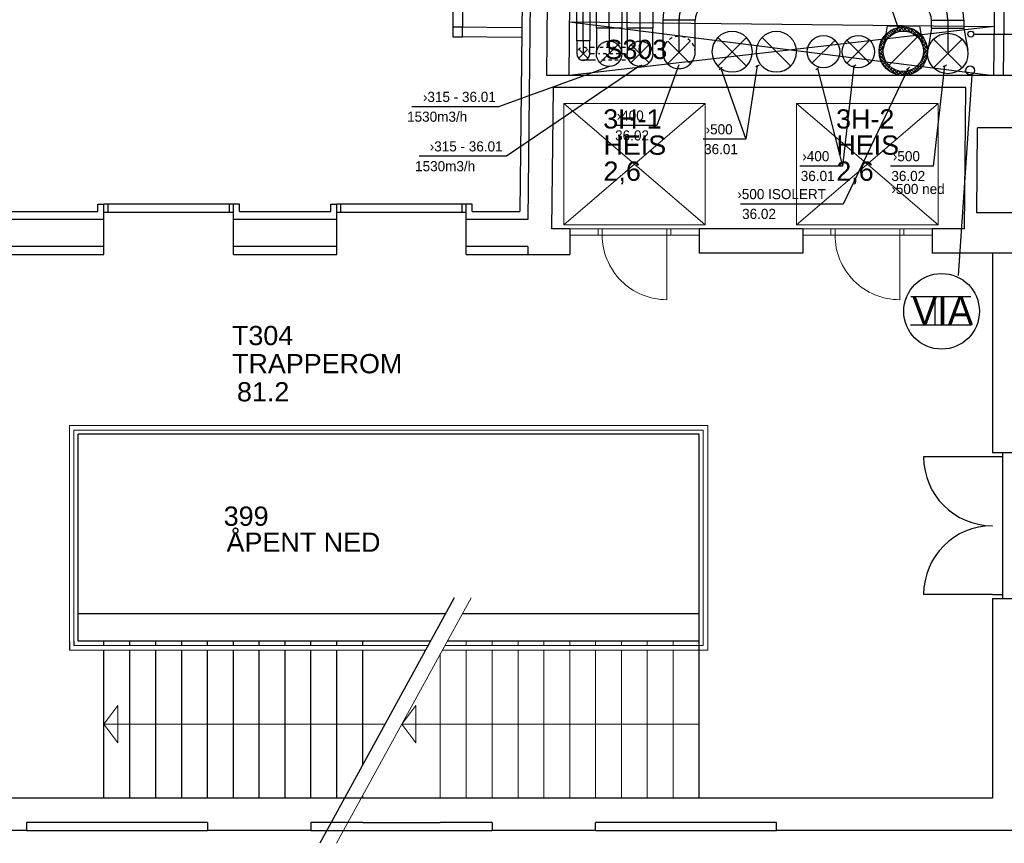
# Model space of a CAD drawing. Header units: millimetres. Extents: x 0 to 83130, y 0 to 57204.
# Tile 41 of 67: x 43658 to 55836, y 13465 to 23652. Entities that reach past the tile are written whole.
import ezdxf
from ezdxf.enums import TextEntityAlignment as Align

# ---------------------------------------------------------------- set-up
doc = ezdxf.new("R2010")
doc.units = ezdxf.units.MM
doc.header["$LTSCALE"] = 100
doc.header["$MEASUREMENT"] = 0
doc.header["$PDMODE"] = 1
for name, pattern in [('2V-CENT', [23, 20, -1.5, 0, -1.5]), ('V-GOMD', [0.8, 0.4, -0.4]), ('V-KV', [2, 1, 1])]:
    doc.linetypes.add(name, pattern=pattern)
doc.layers.get('0').update_dxf_attribs({"linetype": 'CONTINUOUS'})
for name, color, linetype in [('20603A200D001$0$00-HEL1', 9, 'CONTINUOUS'), ('20603A200D001$0$832 Rominfo', 7, 'CONTINUOUS'), ('20603A200D001$0$A12-HEL1', 251, 'CONTINUOUS'), ('20603A200D001$0$A12-HEL2', 251, 'CONTINUOUS'), ('20603A200D001$0$A12-HEL3', 251, 'CONTINUOUS'), ('20603A200D001$0$A12-HEL4', 251, 'CONTINUOUS'), ('20603A200D001$0$A12-STI1', 251, 'CONTINUOUS'), ('20603A200D001$0$A23-HEL1', 251, 'CONTINUOUS'), ('20603A200D001$0$A23-HEL3', 251, 'CONTINUOUS'), ('20603A200D001$0$A24-HEL1', 251, 'CONTINUOUS'), ('20603A200D001$0$A24-HEL2', 251, 'CONTINUOUS'), ('20603A200D001$0$A24-HEL3', 251, 'CONTINUOUS'), ('V060-', 3, 'CONTINUOUS'), ('V061-', 1, 'CONTINUOUS'), ('V080-', 3, 'CONTINUOUS'), ('V090-', 2, 'CONTINUOUS'), ('V091', 1, 'CONTINUOUS'), ('xref', 7, 'CONTINUOUS')]:
    doc.layers.add(name, color=color, linetype=linetype)
doc.styles.add('20603A200D001$0$Arial', font='arial.ttf', dxfattribs={"height": 238.125})
doc.styles.add('FISO', font='fiso')
doc.styles.add('ISO', font='ISO')

# ---------------------------------------------------------------- blocks, each defined once
blk = doc.blocks.new('C90', base_point=(16233, 22618))
at = {"color": 0, "linetype": 'ByBlock'}
blk.add_circle((16233, 22618), 0.5, dxfattribs=at)
blk = doc.blocks.new('FLC90', base_point=(0, 5))
at = {"color": 1}
blk.add_line((-0.346, 4.654), (0.346, 5.346), dxfattribs=at)
blk = doc.blocks.new('TLC90', base_point=(0, 4))
at = {"color": 1}
for p, q in [((-0.346, 4.346), (0.346, 3.654)), ((-0.346, 3.654), (0.346, 4.346))]:
    blk.add_line(p, q, dxfattribs=at)
blk = doc.blocks.new('CBOJ90_UB', base_point=(86107.592, 31354.077))
at = {"color": 0, "linetype": 'ByBlock'}
blk.add_line((86106.592, 31354.077), (86107.592, 31354.077), dxfattribs=at)
blk = doc.blocks.new('KBOJ90_UB', base_point=(86107.592, 31354.077))
at = {"color": 0, "linetype": 'ByBlock'}
for p, q in [((86107.592, 31354.577), (86106.592, 31354.577)), ((86106.592, 31354.577), (86106.592, 31353.577)), ((86106.592, 31353.577), (86107.592, 31353.577))]:
    blk.add_line(p, q, dxfattribs=at)
blk.add_blockref('C90', (86107.592, 31354.077), dxfattribs=at)
blk = doc.blocks.new('3BOJ90_UB', base_point=(86107.592, 31354.077))
blk.add_point((86106.592, 31354.077))
at = {"color": 0, "linetype": 'ByBlock'}
blk.add_blockref('KBOJ90_UB', (86107.592, 31354.077), dxfattribs=at)
at = {"color": 1, "linetype": '2V-CENT'}
blk.add_blockref('CBOJ90_UB', (86107.592, 31354.077), dxfattribs=at)
at = {"style": 'ISO', "flags": 3}
blk.add_attdef('0', (86107.592, 31354.077), '', height=1, dxfattribs=at)
blk = doc.blocks.new('CBOJ90_NB', base_point=(86107.402, 31352.24))
at = {"color": 0, "linetype": 'ByBlock'}
blk.add_line((86106.402, 31352.24), (86107.402, 31352.24), dxfattribs=at)
blk = doc.blocks.new('TLCG90', base_point=(0, 5))
at = {"color": 1, "linetype": 'V-GOMD'}
for p, q in [((-0.346, 5.346), (0.346, 4.654)), ((-0.346, 4.654), (0.346, 5.346))]:
    blk.add_line(p, q, dxfattribs=at)
blk = doc.blocks.new('VUN')
at = {"color": 0}
blk.add_circle((0, 0), 0.5, dxfattribs=at)
blk = doc.blocks.new('CBOJ90_PB', base_point=(86107, 31352))
at = {"color": 0, "linetype": 'ByBlock'}
blk.add_arc((86106, 31353), 1, 270, 360, dxfattribs=at)
blk = doc.blocks.new('KBOJ90_PB', base_point=(86107, 31352))
at = {"color": 0, "linetype": 'ByBlock'}
for p, q in [((86106.5, 31353), (86107.5, 31353)), ((86106, 31352.5), (86106, 31351.5))]:
    blk.add_line(p, q, dxfattribs=at)
for radius in [1.5, 0.5]:
    blk.add_arc((86106, 31353), radius, 270, 360, dxfattribs=at)
blk = doc.blocks.new('3BOJ90_PB', base_point=(86107, 31352))
for p in [(86107, 31353), (86106, 31352)]:
    blk.add_point(p)
at = {"color": 1, "linetype": '2V-CENT'}
blk.add_blockref('CBOJ90_PB', (86107, 31352), dxfattribs=at)
at = {"color": 0, "linetype": 'ByBlock'}
blk.add_blockref('KBOJ90_PB', (86107, 31352), dxfattribs=at)
at = {"style": 'ISO', "flags": 3}
blk.add_attdef('0', (86107, 31352), '', height=1, dxfattribs=at)
blk = doc.blocks.new('*X174')
at = {"color": 0}
for p, q in [((54293, 23322), (54527, 23555)), ((54324, 23406), (54443, 23525)), ((54447, 23511), (54456, 23520)), ((54456, 23502), (54465, 23511)), ((54465, 23529), (54474, 23538)), ((54474, 23520), (54483, 23529)), ((54491, 23538), (54500, 23547)), ((54491, 23502), (54500, 23511)), ((54509, 23520), (54518, 23529)), ((54518, 23511), (54527, 23520)), ((54527, 23538), (54536, 23547)), ((54529, 23505), (54586, 23562)), ((54536, 23529), (54544, 23538)), ((54544, 23555), (54548, 23559)), ((54553, 23547), (54562, 23555)), ((54553, 23511), (54562, 23520)), ((54571, 23529), (54580, 23538)), ((54571, 23511), (54571, 23511)), ((54580, 23520), (54589, 23529)), ((54589, 23512), (54635, 23558)), ((54589, 23547), (54597, 23555)), ((54597, 23538), (54606, 23547)), ((54606, 23511), (54606, 23511)), ((54615, 23555), (54620, 23560)), ((54615, 23520), (54624, 23529)), ((54624, 23511), (54633, 23520)), ((54633, 23538), (54642, 23547)), ((54637, 23507), (54678, 23548)), ((54642, 23529), (54651, 23538)), ((54659, 23547), (54664, 23552)), ((54659, 23511), (54668, 23520)), ((54668, 23502), (54677, 23511)), ((54677, 23529), (54686, 23538)), ((54678, 23495), (54716, 23533)), ((54686, 23520), (54695, 23529)), ((54704, 23538), (54704, 23538)), ((54704, 23502), (54712, 23511)), ((54714, 23477), (54750, 23514)), ((54721, 23520), (54728, 23527)), ((54730, 23511), (54739, 23520)), ((54323, 23388), (54332, 23396)), ((54332, 23379), (54341, 23388)), ((54341, 23405), (54350, 23414)), ((54350, 23396), (54359, 23405)), ((54359, 23423), (54368, 23432)), ((54368, 23414), (54377, 23423)), ((54377, 23441), (54385, 23449)), ((54385, 23432), (54394, 23441)), ((54394, 23458), (54403, 23467)), ((54403, 23449), (54412, 23458)), ((54412, 23476), (54421, 23485)), ((54421, 23467), (54430, 23476)), ((54430, 23494), (54438, 23502)), ((54438, 23485), (54447, 23494)), ((54474, 23485), (54483, 23494)), ((54504, 23497), (54509, 23502)), ((54690, 23489), (54695, 23494)), ((54702, 23484), (54704, 23485)), ((54712, 23494), (54721, 23502)), ((54730, 23476), (54739, 23485)), ((54739, 23467), (54748, 23476)), ((54745, 23455), (54780, 23491)), ((54748, 23494), (54757, 23502)), ((54757, 23485), (54765, 23494)), ((54757, 23449), (54765, 23458)), ((54765, 23441), (54774, 23449)), ((54772, 23430), (54808, 23465)), ((54774, 23467), (54783, 23476)), ((54783, 23458), (54792, 23467)), ((54783, 23423), (54792, 23432)), ((54792, 23414), (54801, 23423)), ((54795, 23400), (54831, 23436)), ((54801, 23441), (54810, 23449)), ((54810, 23432), (54818, 23441)), ((54810, 23396), (54818, 23405)), ((54814, 23366), (54852, 23403)), ((54818, 23388), (54827, 23396)), ((54827, 23414), (54836, 23423)), ((54836, 23405), (54845, 23414)), ((54854, 23388), (54858, 23391)), ((54287, 23263), (54344, 23320)), ((54288, 23281), (54297, 23290)), ((54297, 23308), (54306, 23317)), ((54299, 23345), (54306, 23352)), ((54306, 23299), (54315, 23308)), ((54306, 23264), (54315, 23273)), ((54308, 23372), (54315, 23379)), ((54315, 23361), (54323, 23370)), ((54315, 23326), (54323, 23335)), ((54315, 23255), (54323, 23264)), ((54323, 23317), (54332, 23326)), ((54323, 23281), (54332, 23290)), ((54332, 23343), (54341, 23352)), ((54332, 23273), (54338, 23278)), ((54341, 23335), (54350, 23343)), ((54350, 23361), (54359, 23370)), ((54809, 23378), (54810, 23379)), ((54820, 23353), (54827, 23361)), ((54827, 23343), (54836, 23352)), ((54828, 23327), (54868, 23367)), ((54832, 23313), (54836, 23317)), ((54835, 23227), (54887, 23279)), ((54836, 23370), (54845, 23379)), ((54836, 23282), (54880, 23326)), ((54836, 23299), (54845, 23308)), ((54837, 23265), (54845, 23273)), ((54845, 23361), (54854, 23370)), ((54845, 23326), (54854, 23335)), ((54845, 23255), (54854, 23264)), ((54854, 23317), (54863, 23326)), ((54854, 23281), (54863, 23290)), ((54863, 23379), (54863, 23379)), ((54863, 23343), (54871, 23352)), ((54863, 23273), (54871, 23281)), ((54871, 23335), (54877, 23340)), ((54871, 23299), (54880, 23308)), ((54880, 23290), (54885, 23295)), ((54880, 23255), (54887, 23262)), ((54288, 23246), (54297, 23255)), ((54291, 23214), (54337, 23260)), ((54297, 23237), (54306, 23246)), ((54297, 23202), (54306, 23211)), ((54301, 23171), (54342, 23212)), ((54306, 23193), (54315, 23202)), ((54306, 23158), (54315, 23167)), ((54315, 23220), (54323, 23228)), ((54315, 23149), (54323, 23158)), ((54316, 23133), (54354, 23171)), ((54323, 23211), (54332, 23220)), ((54323, 23175), (54332, 23184)), ((54332, 23237), (54338, 23243)), ((54332, 23167), (54341, 23175)), ((54332, 23131), (54341, 23140)), ((54341, 23193), (54345, 23197)), ((54350, 23149), (54359, 23158)), ((54359, 23140), (54365, 23146)), ((54696, 22982), (54867, 23153)), ((54811, 23150), (54885, 23224)), ((54818, 23140), (54827, 23149)), ((54824, 23181), (54827, 23184)), ((54827, 23131), (54836, 23140)), ((54831, 23205), (54836, 23211)), ((54836, 23193), (54845, 23202)), ((54836, 23158), (54845, 23167)), ((54845, 23220), (54854, 23228)), ((54845, 23149), (54854, 23158)), ((54854, 23211), (54863, 23220)), ((54854, 23175), (54863, 23184)), ((54863, 23237), (54871, 23246)), ((54863, 23167), (54871, 23175)), ((54871, 23228), (54880, 23237)), ((54871, 23193), (54880, 23202)), ((54322, 23121), (54323, 23122)), ((54328, 23110), (54332, 23114)), ((54335, 23099), (54371, 23135)), ((54341, 23122), (54350, 23131)), ((54342, 23088), (54350, 23096)), ((54350, 23078), (54359, 23087)), ((54358, 23068), (54393, 23104)), ((54359, 23105), (54368, 23114)), ((54368, 23096), (54377, 23105)), ((54368, 23061), (54377, 23069)), ((54377, 23122), (54378, 23124)), ((54377, 23052), (54385, 23061)), ((54384, 23041), (54419, 23077)), ((54385, 23114), (54386, 23114)), ((54385, 23078), (54394, 23087)), ((54394, 23069), (54403, 23078)), ((54394, 23034), (54403, 23043)), ((54403, 23025), (54412, 23034)), ((54412, 23052), (54421, 23061)), ((54413, 23017), (54449, 23053)), ((54421, 23043), (54430, 23052)), ((54438, 23061), (54438, 23061)), ((54438, 23025), (54447, 23034)), ((54446, 22997), (54483, 23034)), ((54447, 23016), (54456, 23025)), ((54456, 23043), (54460, 23046)), ((54465, 23034), (54471, 23040)), ((54482, 22981), (54522, 23020)), ((54483, 23016), (54491, 23025)), ((54625, 22964), (54699, 23038)), ((54659, 23016), (54668, 23025)), ((54695, 23016), (54704, 23025)), ((54712, 23034), (54721, 23043)), ((54721, 23025), (54730, 23034)), ((54730, 23052), (54739, 23061)), ((54739, 23043), (54748, 23052)), ((54748, 23069), (54753, 23074)), ((54757, 23061), (54765, 23069)), ((54757, 23025), (54765, 23034)), ((54774, 23078), (54783, 23087)), ((54774, 23043), (54783, 23052)), ((54783, 23105), (54792, 23114)), ((54787, 23038), (54792, 23043)), ((54792, 23096), (54801, 23105)), ((54792, 23061), (54801, 23069)), ((54801, 23122), (54810, 23131)), ((54801, 23052), (54810, 23061)), ((54810, 23114), (54818, 23122)), ((54810, 23078), (54818, 23087)), ((54827, 23096), (54836, 23105)), ((54845, 23114), (54852, 23120)), ((54423, 23010), (54430, 23016)), ((54434, 23003), (54438, 23007)), ((54465, 22999), (54474, 23007)), ((54474, 22990), (54483, 22999)), ((54491, 23007), (54500, 23016)), ((54495, 22976), (54500, 22981)), ((54509, 22990), (54518, 22999)), ((54509, 22972), (54509, 22972)), ((54518, 22981), (54527, 22990)), ((54523, 22969), (54567, 23012)), ((54527, 23007), (54536, 23016)), ((54536, 22999), (54544, 23007)), ((54538, 22966), (54544, 22972)), ((54553, 22981), (54562, 22990)), ((54562, 22972), (54571, 22981)), ((54570, 22962), (54622, 23014)), ((54571, 22999), (54580, 23007)), ((54580, 22990), (54589, 22999)), ((54587, 22962), (54589, 22963)), ((54597, 23007), (54602, 23012)), ((54597, 22972), (54606, 22981)), ((54606, 22963), (54615, 22972)), ((54615, 22990), (54624, 22999)), ((54624, 22981), (54633, 22990)), ((54633, 23007), (54642, 23016)), ((54642, 22999), (54651, 23007)), ((54646, 22967), (54651, 22972)), ((54659, 22981), (54668, 22990)), ((54669, 22973), (54677, 22981)), ((54677, 22999), (54686, 23007)), ((54686, 22990), (54695, 22999)), ((54704, 23007), (54712, 23016)), ((54728, 22997), (54730, 22999)), ((54739, 23007), (54748, 23016))]:
    blk.add_line(p, q, dxfattribs=at)
blk = doc.blocks.new('20603A200D001')
at = {"layer": '20603A200D001$0$00-HEL1', "color": 7}
blk.add_lwpolyline([(64503, 14171), (62841, 11135)], dxfattribs=at)
at = {"layer": '20603A200D001$0$A12-HEL1', "color": 7, "linetype": 'Continuous', "lineweight": 0}
for points in [[(65932, 18733), (67532, 18733)], [(65932, 18658), (67532, 18658)], [(66282, 18733), (66282, 18658)], [(66332, 18733), (66332, 18658)], [(67132, 18733), (67132, 18658)], [(67132, 18658), (67132, 17858)], [(67182, 18733), (67182, 18658)], [(68812, 18733), (70412, 18733)], [(68812, 18658), (70412, 18658)], [(69162, 18733), (69162, 18658)], [(69212, 18733), (69212, 18658)], [(70012, 18733), (70012, 18658)], [(70012, 18658), (70012, 17858)], [(70062, 18733), (70062, 18658)], [(59742, 13525), (59742, 16302)], [(67639, 16302), (59742, 16302)], [(59799, 13582), (59799, 16245)], [(67582, 16245), (59799, 16245)], [(67582, 13582), (67582, 16245)], [(67639, 13525), (67639, 16302)], [(64710, 14171), (63048, 11135)], [(64149, 13525), (59742, 13525)], [(64180, 13582), (59799, 13582)], [(67639, 13525), (64357, 13525)], [(67582, 13582), (64388, 13582)], [(63855, 12609), (67530, 12609)]]:
    blk.add_lwpolyline(points, dxfattribs=at)
blk.add_lwpolyline([(64027, 12609), (64027, 12379), (63855, 12609), (64027, 12839)], close=True, dxfattribs=at)
for centre in [(67132, 18658), (70012, 18658)]:
    blk.add_arc(centre, 800, 179.9999, 270, dxfattribs=at)
at = {"layer": '20603A200D001$0$A12-HEL2', "color": 7, "linetype": 'Continuous', "lineweight": 0}
for points in [[(65856, 18783), (67606, 20283)], [(65856, 20283), (67606, 18783)], [(67606, 20283), (65856, 20283)], [(65856, 18783), (65856, 20283)], [(67606, 18783), (67606, 20283)], [(68736, 18783), (70486, 20283)], [(68736, 20283), (70486, 18783)], [(70486, 20283), (68736, 20283)], [(68736, 18783), (68736, 20283)], [(70486, 18783), (70486, 20283)], [(67606, 18783), (65856, 18783)], [(70486, 18783), (68736, 18783)], [(64651, 13582), (64651, 13633)], [(64651, 11693), (64651, 13525)], [(64971, 13582), (64971, 13633)], [(64971, 11693), (64971, 13525)], [(65291, 13582), (65291, 13633)], [(65291, 11693), (65291, 13525)], [(65611, 13582), (65611, 13633)], [(65611, 11693), (65611, 13525)], [(65931, 13582), (65931, 13633)], [(65931, 11693), (65931, 13525)], [(66250, 13582), (66250, 13633)], [(66250, 11693), (66250, 13525)], [(66570, 13582), (66570, 13633)], [(66570, 11693), (66570, 13525)], [(66890, 13582), (66890, 13633)], [(66890, 11693), (66890, 13525)], [(67210, 13582), (67210, 13633)], [(67210, 11693), (67210, 13525)], [(64330, 11693), (64330, 13477)], [(60170, 12609), (63648, 12609)]]:
    blk.add_lwpolyline(points, dxfattribs=at)
blk.add_lwpolyline([(60342, 12609), (60342, 12379), (60170, 12609), (60342, 12839)], close=True, dxfattribs=at)
at = {"layer": '20603A200D001$0$A12-HEL3', "color": 7}
for points in [[(65922, 20633), (65932, 21544)], [(60170, 18418), (60170, 18518)], [(61771, 18418), (61771, 18518)], [(63050, 18418), (63050, 18518)], [(64651, 18418), (64651, 18518)], [(58890, 18418), (60170, 18418)], [(61771, 18418), (63050, 18418)], [(64651, 18418), (65412, 18418)], [(60170, 13582), (60170, 13633)], [(60170, 11693), (60170, 13525)], [(60490, 13582), (60490, 13633)], [(60490, 11693), (60490, 13525)], [(60811, 13582), (60811, 13633)], [(60811, 11693), (60811, 13525)], [(61131, 13582), (61131, 13633)], [(61131, 11693), (61131, 13525)], [(61451, 13582), (61451, 13633)], [(61451, 11693), (61451, 13525)], [(61771, 13582), (61771, 13633)], [(61771, 11693), (61771, 13525)], [(62090, 13582), (62090, 13633)], [(62090, 11693), (62090, 13525)], [(62410, 13582), (62410, 13633)], [(62410, 11693), (62410, 13525)], [(62730, 13582), (62730, 13633)], [(62730, 11693), (62730, 13525)], [(63050, 13582), (63050, 13633)], [(63050, 11693), (63050, 13525)], [(63370, 13582), (63370, 13633)], [(63370, 12103), (63370, 13525)], [(63370, 11693), (63370, 11723)]]:
    blk.add_lwpolyline(points, dxfattribs=at)
at = {"layer": '20603A200D001$0$A12-HEL4', "color": 7}
for points in [[(65441, 21549), (65412, 18848)], [(65647, 20631), (65657, 21547)], [(71432, 20633), (65647, 20633)], [(65711, 18733), (65730, 20483)], [(70831, 20483), (65730, 20483)], [(70812, 18733), (70831, 20483)], [(70964, 18933), (70975, 19983)], [(71425, 19983), (70975, 19983)], [(71414, 18933), (70964, 18933)], [(60170, 18848), (58890, 18848)], [(60170, 18518), (60170, 18848)], [(61771, 18518), (61771, 18848)], [(63050, 18848), (61771, 18848)], [(63050, 18518), (63050, 18848)], [(64651, 18518), (64651, 18848)], [(65412, 18848), (64651, 18848)], [(65932, 18733), (65711, 18733)], [(65932, 18733), (65932, 18418)], [(68812, 18733), (67532, 18733)], [(67532, 18733), (67532, 18433)], [(68812, 18733), (68812, 18433)], [(70412, 18733), (70412, 18433)], [(70812, 18733), (70412, 18733)], [(60170, 18518), (58890, 18518)], [(63050, 18518), (61771, 18518)], [(65412, 18518), (64651, 18518)], [(65412, 18518), (65412, 18418)], [(65412, 18418), (65932, 18418)], [(68812, 18433), (67532, 18433)], [(71408, 18433), (70411, 18433)], [(71158, 18433), (71158, 15963)], [(59851, 13633), (59851, 16193)], [(67530, 16193), (59851, 16193)], [(67530, 13633), (67530, 16193)], [(71408, 15963), (71158, 15963)], [(71158, 14163), (71158, 11693)], [(71158, 14163), (71408, 14163)], [(64208, 13633), (59851, 13633)], [(67530, 13633), (64416, 13633)], [(67530, 11693), (67530, 13633)], [(71158, 11693), (59021, 11693)], [(61451, 11393), (59210, 11393)], [(59210, 11393), (59210, 11293)], [(61451, 11393), (61451, 11293)], [(63370, 11393), (62730, 11393)], [(62730, 11393), (62730, 11293)], [(63370, 11393), (64330, 11393)], [(64971, 11393), (64330, 11393)], [(64971, 11393), (64971, 11293)], [(68490, 11393), (66250, 11393)], [(66250, 11293), (66250, 11393)], [(68490, 11293), (68490, 11393)], [(59210, 11293), (59021, 11293)], [(62730, 11293), (61451, 11293)], [(66250, 11293), (64971, 11293)], [(71408, 11293), (68490, 11293)]]:
    blk.add_lwpolyline(points, dxfattribs=at)
at = {"layer": '20603A200D001$0$A12-STI1', "color": 7}
for points in [[(64395, 13974), (59850, 13974)], [(67530, 13974), (64602, 13974)]]:
    blk.add_lwpolyline(points, dxfattribs=at)
at = {"layer": '20603A200D001$0$A23-HEL1', "color": 7}
for points in [[(64743, 44908), (64484, 21229)], [(64863, 44907), (64604, 21228)], [(65338, 21220), (64484, 21229)], [(65337, 21100), (64483, 21109)], [(61771, 19038), (60170, 19038)], [(60221, 18938), (60221, 19038)], [(61721, 18938), (61721, 19038)], [(64651, 19038), (63050, 19038)], [(63100, 18938), (63100, 19038)], [(64600, 18938), (64600, 19038)], [(61771, 18938), (60170, 18938)], [(64651, 18938), (63050, 18938)]]:
    blk.add_lwpolyline(points, dxfattribs=at)
at = {"layer": '20603A200D001$0$A23-HEL3', "color": 7}
for points in [[(65342, 21550), (65314, 18948)], [(60096, 18948), (60096, 19038)], [(60096, 19038), (60170, 19038)], [(60170, 18848), (60170, 19038)], [(61846, 19038), (61771, 19038)], [(61771, 18848), (61771, 19038)], [(61846, 18948), (61846, 19038)], [(62975, 18948), (62975, 19038)], [(62975, 19038), (63050, 19038)], [(63050, 18848), (63050, 19038)], [(64725, 19038), (64651, 19038)], [(64651, 18848), (64651, 19038)], [(64725, 18948), (64725, 19038)], [(58965, 18948), (60096, 18948)], [(61846, 18948), (62975, 18948)], [(64725, 18948), (65314, 18948)]]:
    blk.add_lwpolyline(points, dxfattribs=at)
blk.add_lwpolyline([(64483, 21109), (64603, 21108), (64604, 21228), (64484, 21229)], close=True, dxfattribs=at)
at = {"layer": '20603A200D001$0$A24-HEL1', "color": 7}
for points in [[(71179, 21236), (65922, 20633)], [(65929, 21293), (71172, 20633)], [(71283, 15963), (71283, 14163)], [(71158, 15913), (70308, 15913)], [(71283, 15913), (71158, 15913)], [(71158, 14213), (70308, 14213)], [(71158, 14213), (71283, 14213)], [(59742, 13633), (59742, 13525)], [(59799, 13633), (59799, 13582)]]:
    blk.add_lwpolyline(points, dxfattribs=at)
for centre, start, end in [((71158, 15913), 180.0004, 270), ((71158, 14213), 90, 179.9995)]:
    blk.add_arc(centre, 850, start, end, dxfattribs=at)
at = {"layer": '20603A200D001$0$A24-HEL2', "color": 7}
for points in [[(71183, 21656), (71172, 20633)], [(71303, 21655), (71292, 20633)], [(65929, 21293), (71179, 21236)]]:
    blk.add_lwpolyline(points, dxfattribs=at)
at = {"layer": '20603A200D001$0$A24-HEL3', "color": 7}
for points in [[(59210, 11293), (61451, 11293)], [(62730, 11293), (64971, 11293)], [(66250, 11293), (68490, 11293)]]:
    blk.add_lwpolyline(points, dxfattribs=at)
at = {"layer": '20603A200D001$0$832 Rominfo', "style": '20603A200D001$0$Arial'}
for s, p in [('S303', (66361, 20835)), ('3H-1', (66345, 19975)), ('3H-2', (69225, 19975)), ('HEIS', (66348, 19651)), ('HEIS', (69228, 19651)), ('2,6', (66348, 19329)), ('2,6', (69228, 19329)), ('T304', (61753, 17296)), ('TRAPPEROM', (61754, 16948)), ('81.2', (61815, 16600)), ('399', (61651, 15062)), ('ÅPENT NED', (61686, 14740))]:
    blk.add_text(s, height=238.1, dxfattribs=at).set_placement(p)

msp = doc.modelspace()

# ---------------------------------------------------------------- linework, layer by layer
at = {"layer": 'V060-', "linetype": 'Continuous'}
for p, q in [((51173.15, 23545.45), (51173.15, 24749.19)), ((51488.15, 24749.19), (51488.15, 23545.45)), ((50548.78, 23390.37), (50548.78, 24382)), ((50708.78, 24382), (50708.78, 23390.37)), ((50790.77, 23545), (50790.77, 24192.27)), ((51105.77, 24192.27), (51105.77, 23545)), ((54937.1, 23547.96), (54937.1, 23647.98)), ((55337.1, 23647.98), (55337.1, 23547.96)), ((50708.78, 23310), (50768.77, 23310)), ((51114.86, 23310), (51152.21, 23310)), ((50781.22, 23150), (50628.78, 23150)), ((51152.21, 23150), (51104.9, 23150))]:
    msp.add_line(p, q, dxfattribs=at)
at = {"layer": 'V060-', "color": 1, "linetype": '2V-CENT'}
for p, q in [((51330.65, 23545.45), (51330.65, 24749.19)), ((50628.78, 23390.37), (50628.78, 24382)), ((50948.27, 23545), (50948.27, 24192.27)), ((55137.1, 23647.98), (55137.1, 23255.55)), ((50768.77, 23230), (50708.78, 23230)), ((51152.21, 23230), (51119.84, 23230))]:
    msp.add_line(p, q, dxfattribs=at)
at = {"layer": 'V060-', "linetype": 'ByBlock'}
for p, q in [((52012.57, 23647), (51612.57, 23647)), ((51612.57, 23647), (51612.57, 23247)), ((52012.57, 23247), (52012.57, 23647))]:
    msp.add_line(p, q, dxfattribs=at)
at = {"layer": 'V060-'}
for p, q in [((54387.1, 23575.65), (54340.67, 23303.68)), ((54387.1, 23575.65), (54787.1, 23575.65)), ((54787.1, 23575.65), (54833.53, 23303.68)), ((54937.1, 23547.96), (54890.67, 23275.99)), ((54937.1, 23547.96), (55337.1, 23547.96)), ((55337.1, 23547.96), (55383.53, 23275.99))]:
    msp.add_line(p, q, dxfattribs=at)
at = {"layer": 'V060-', "color": 3, "linetype": 'ByBlock'}
for p, q in [((50708.78, 23390), (50548.78, 23390)), ((50548.78, 23390), (50548.78, 23230)), ((50708.78, 23230), (50708.78, 23390))]:
    msp.add_line(p, q, dxfattribs=at)
at = {"layer": 'V060-', "color": 1, "linetype": 'V-GOMD'}
for p, q in [((50833.51, 23310), (51067.56, 23310)), ((51075.03, 23230), (50816.08, 23230)), ((51060.09, 23150), (50838.49, 23150))]:
    msp.add_line(p, q, dxfattribs=at)
at = {"layer": 'V060-', "color": 1}
msp.add_circle((54587.1, 23261.61), 300, dxfattribs=at)
at = {"layer": 'V060-', "linetype": 'V-GOMD'}
msp.add_arc((51812.57, 23247), 200, 359.99993, 539.99993, dxfattribs=at)
at = {"layer": 'V060-', "color": 3, "linetype": 'V-GOMD'}
msp.add_arc((50628.78, 23230), 80, 359.99993, 539.99993, dxfattribs=at)
at = {"layer": 'V060-', "color": 3, "linetype": 'ByBlock'}
msp.add_arc((50628.78, 23230), 80, 179.99993, 359.99993, dxfattribs=at)
at = {"layer": 'V060-', "linetype": 'ByBlock'}
msp.add_arc((51812.57, 23247), 200, 179.99993, 359.99993, dxfattribs=at)
at = {"layer": 'V061-'}
for p, q in [((54523.74, 23554.93), (54193.71, 24520.39)), ((54507.3, 23536.1), (54540.18, 23573.76)), ((50933.67, 23065.72), (49578.83, 22574.68)), ((51329.31, 23079.9), (49677.48, 21962.32)), ((50956.6, 23075.66), (50910.73, 23055.77)), ((51352.25, 23089.85), (51306.38, 23069.95)), ((51808.67, 23092.27), (51538.6, 22343.18)), ((52346.88, 23066.49), (52311.14, 23031.52)), ((52329.01, 23049.01), (52638.51, 22173.6)), ((52780.72, 23079.9), (52638.51, 22173.6)), ((52803.65, 23089.85), (52757.78, 23069.95)), ((53542.81, 23066.49), (53507.08, 23031.52)), ((53524.94, 23049.01), (53834.45, 21841.32)), ((53976.65, 23079.9), (53834.45, 21841.32)), ((54645.32, 23049.01), (53845.13, 21372.17)), ((53999.59, 23089.85), (53953.72, 23069.95)), ((54663.19, 23066.49), (54627.45, 23031.52)), ((55097.03, 23079.9), (54954.83, 21841.32)), ((55119.97, 23089.85), (55074.1, 23069.95)), ((49578.83, 22574.68), (48508.72, 22574.68)), ((51538.6, 22343.18), (51013.12, 22343.18)), ((52638.51, 22173.6), (52113.03, 22173.6)), ((49677.48, 21962.32), (48598.71, 21962.32)), ((53834.45, 21841.32), (53308.97, 21841.32)), ((54954.83, 21841.32), (54429.34, 21841.32)), ((53845.13, 21372.17), (52574.34, 21372.17))]:
    msp.add_line(p, q, dxfattribs=at)
at = {"layer": 'V080-', "linetype": 'V-KV'}
msp.add_line((55459.77, 23473.23), (56114.61, 23473.23), dxfattribs=at)
at = {"layer": 'V091'}
msp.add_line((55268.8, 20488.88), (55437.09, 22969.75), dxfattribs=at)
at = {"layer": 'V091', "color": 3}
for p, q in [((54678.42, 20228.7), (55423.02, 20228.7)), ((54975.41, 20228.7), (54975.41, 19878.26)), ((54676.88, 19878.26), (55431.74, 19878.26))]:
    msp.add_line(p, q, dxfattribs=at)
at = {"layer": 'V091'}
msp.add_circle((55060.87, 20045.02), 467.71, dxfattribs=at)

# ---------------------------------------------------------------- block references
at = {"layer": 'V060-', "linetype": 'Continuous'}
for name, p, xscale, yscale, zscale, rotation in [('3BOJ90_PB', (51812.57, 24047), 400.0000000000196, 400.0000000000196, 400.0000000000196, 180), ('3BOJ90_PB', (55136.3, 24047), 400, 400, 400, 90), ('3BOJ90_UB', (50948.27, 23230), 315, 315, 315, 270), ('3BOJ90_UB', (51329.93, 23230), 315, 315, 315, 270)]:
    msp.add_blockref(name, p, dxfattribs=dict(at, xscale=xscale, yscale=yscale, zscale=zscale, rotation=rotation))
at = {"layer": 'V060-', "color": 1, "linetype": '2V-CENT', "rotation": 270}
for p, xscale, yscale, zscale in [((51812.57, 23247), 400.0000000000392, 400.0000000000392, 400.0000000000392), ((50628.78, 23230), 160.0000000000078, 160.0000000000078, 160.0000000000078)]:
    msp.add_blockref('CBOJ90_NB', p, dxfattribs=dict(at, xscale=xscale, yscale=yscale, zscale=zscale))
at = {"layer": 'V060-'}
for name, p, xscale, yscale, zscale in [('C90', (52470.33, 23255.55), -500, 500, 500), ('C90', (53016.8, 23255.55), -500, 500, 500), ('C90', (54587.1, 23261.61), 500, 500, 500), ('TLCG90', (51812.57, 23247), 400, 400, 400), ('TLC90', (52470.33, 23255.55), -500, 500, 500), ('FLC90', (53016.8, 23255.55), -500, 500, 500), ('C90', (53599.98, 23255.55), 400, 400, 400), ('FLC90', (53599.98, 23255.55), 400, 400, 400), ('C90', (54030.18, 23255.55), 400, 400, 400), ('TLC90', (54030.18, 23255.55), 400, 400, 400), ('FLC90', (54587.1, 23261.61), 500, 500, 500), ('C90', (55137.1, 23233.92), 500, 500, 500), ('TLC90', (55137.1, 23233.92), 500, 500, 500), ('TLCG90', (50628.78, 23230), 160, 160, 160), ('FLC90', (50948.27, 23230), 315, 315, 315), ('TLC90', (51329.93, 23230), 315, 315, 315)]:
    msp.add_blockref(name, p, dxfattribs=dict(at, xscale=xscale, yscale=yscale, zscale=zscale))
at = {"layer": 'V060-', "color": 1}
msp.add_blockref('*X174', (0, 0), dxfattribs=at)
at = {"layer": 'V080-', "color": 1, "xscale": 75, "yscale": 75, "zscale": 75}
msp.add_blockref('VUN', (55422.27, 23473.23), dxfattribs=at)
at = {"layer": 'V090-', "color": 1, "xscale": 110, "yscale": 110, "zscale": 110}
msp.add_blockref('VUN', (55413.36, 23024.63), dxfattribs=at)
at = {"layer": 'xref'}
msp.add_blockref('20603A200D001', (-15469.5, 2330.58), dxfattribs=at)

# ---------------------------------------------------------------- texts
at = {"layer": 'V061-', "color": 1, "style": 'FISO'}
for s, p in [('›315 - 36.01', (49546.79, 22634.68)), ('›400', (51376.47, 22403.18)), ('1530m3/h', (49193.39, 22389.68)), ('›500', (52476.38, 22233.6)), ('36.02', (51441.33, 22158.18)), ('›315 - 36.01', (49630.98, 22022.32)), ('36.01', (52541.24, 21988.6)), ('›400', (53672.32, 21901.32)), ('›500', (54792.7, 21901.32)), ('1530m3/h', (49292.04, 21777.32)), ('36.01', (53737.18, 21656.32)), ('36.02', (54857.56, 21656.32)), ('›500 ISOLERT', (53630.26, 21432.17)), ('›500 ned', (55099.26, 21495.61)), ('36.02', (53011.73, 21187.17))]:
    msp.add_text(s, height=125, dxfattribs=at).set_placement(p, align=Align.RIGHT)
at = {"layer": 'V091', "color": 3, "style": 'FISO'}
msp.add_text('VIA', height=350, dxfattribs=at).set_placement((54695.68, 19878.72))

doc.saveas('drawing.dxf')
